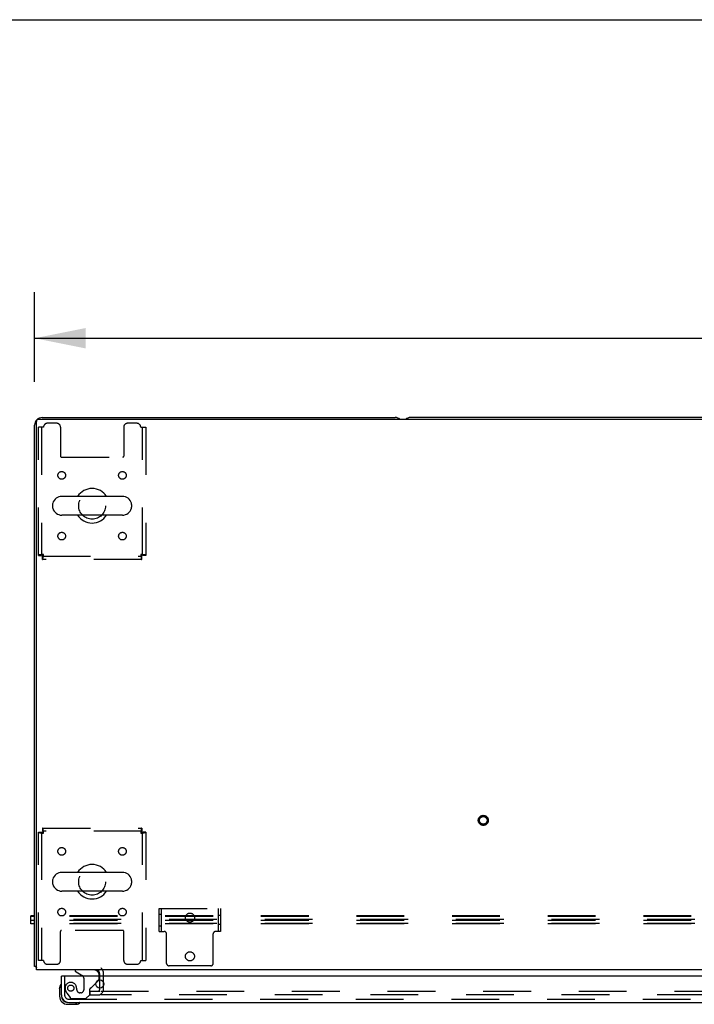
# Model space of a CAD drawing. Header units: inches. Extents: x 0 to 283, y 0 to 183.
# Tile 66 of 116: x 62 to 83, y 151 to 183. Entities that reach past the tile are written whole.
import ezdxf

# ---------------------------------------------------------------- set-up
doc = ezdxf.new("R2010")
doc.units = ezdxf.units.IN
doc.header["$LTSCALE"] = 15.583333
doc.header["$MEASUREMENT"] = 0
doc.linetypes.add('HIDDEN', pattern=[0.2, 0.1, -0.1])
doc.layers.get('0').update_dxf_attribs({"linetype": 'CONTINUOUS'})
for name, color, linetype in [('DEFAULT_2', 8, 'HIDDEN'), ('DIMENSIONS', 7, 'CONTINUOUS'), ('LEFTHAND_DOOR_ASSEMBLY', 7, 'CONTINUOUS')]:
    doc.layers.add(name, color=color, linetype=linetype)
doc.styles.get("Standard").update_dxf_attribs({"font": 'arial.ttf'})
doc.dimstyles.new('DIMSTYLE_1', dxfattribs={"dimtxt": 1.25, "dimasz": 1.666667, "dimexe": 0.09, "dimexo": 0.07, "dimgap": 0.0375, "dimtad": 0, "dimtih": 1, "dimtoh": 1, "dimzin": 4, "dimdsep": 46, "dimtxsty": 'Standard', "dimblk": '_FILLED', "dimblk1": '_FILLED', "dimblk2": '_FILLED', "dimcen": 0.09, "dimadec": 3, "dimazin": 1, "dimtfac": 1, "dimtdec": 3, "dimtofl": 0, "dimtmove": 0, "dimatfit": 3, "dimldrblk": '_FILLED', "dimfxl": 0, "dimtolj": 1, "dimtzin": 4, "dimarcsym": 0})

# ---------------------------------------------------------------- blocks, each defined once
blk = doc.blocks.new('_FILLED')
at = {"color": 0, "linetype": 'ByBlock'}
blk.add_solid([(0, 0), (-1, 0.2), (-1, -0.2)], dxfattribs=at)
blk = doc.blocks.new('*D1')
at = {"layer": 'DIMENSIONS', "color": 2, "linetype": 'Continuous'}
for p, q in [((61.988, 171.539), (61.988, 174.455)), ((139.488, 171.539), (139.488, 174.455)), ((61.988, 172.955), (97.929, 172.955)), ((139.488, 172.955), (103.547, 172.955))]:
    blk.add_line(p, q, dxfattribs=at)
at = {"layer": 'DIMENSIONS', "color": 2, "linetype": 'Continuous', "xscale": 1.6666666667, "yscale": 1.6666666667, "zscale": 1.6666666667, "rotation": 180}
blk.add_blockref('_FILLED', (61.988, 172.955), dxfattribs=at)
at = {"layer": 'DIMENSIONS', "color": 2, "linetype": 'Continuous', "xscale": 1.6666666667, "yscale": 1.6666666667, "zscale": 1.6666666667}
blk.add_blockref('_FILLED', (139.488, 172.955), dxfattribs=at)
at = {"layer": 'DIMENSIONS', "color": 2, "linetype": 'Continuous', "insert": (100.738, 173.58), "char_height": 1.25, "width": 4.36803, "attachment_point": 2, "line_spacing_factor": 0.9}
blk.add_mtext('77.50', dxfattribs=at)

msp = doc.modelspace()

# ---------------------------------------------------------------- linework, layer by layer
at = {"color": 7, "linetype": 'Continuous'}
for p, q in [((0, 183.333), (283.333, 183.333)), ((62.238, 170.372), (73.738, 170.372)), ((127.238, 170.372), (74.238, 170.372)), ((61.988, 152.497), (61.988, 170.122)), ((62.05, 152.372), (62.05, 170.247)), ((139.363, 170.309), (62.113, 170.309)), ((64.85, 167.803), (62.875, 167.803)), ((62.575, 167.541), (62.575, 167.453)), ((65.15, 167.541), (65.15, 167.453)), ((64.85, 167.191), (62.875, 167.191)), ((62.575, 155.291), (62.575, 155.203)), ((64.85, 155.553), (62.875, 155.553)), ((65.15, 155.291), (65.15, 155.203)), ((64.85, 154.941), (62.875, 154.941)), ((61.863, 153.871), (61.863, 154.133)), ((61.988, 154.133), (61.863, 154.133)), ((61.988, 154.12), (61.863, 154.12)), ((61.988, 153.989), (61.863, 153.989)), ((61.988, 153.871), (61.863, 153.871)), ((61.988, 152.497), (62.05, 152.497)), ((62.048, 152.459), (62.05, 152.46)), ((139.425, 152.372), (62.05, 152.372)), ((64.113, 152.168), (64.113, 152.247)), ((64.113, 151.785), (64.113, 152.051))]:
    msp.add_line(p, q, dxfattribs=at)
for points in [[(62.019, 152.475), (62.012, 152.478), (62.008, 152.479), (62.005, 152.48), (62.002, 152.481), (62, 152.483), (61.997, 152.484), (61.995, 152.486), (61.993, 152.487), (61.991, 152.489), (61.99, 152.49), (61.989, 152.492), (61.988, 152.493), (61.988, 152.495), (61.988, 152.497)], [(62.048, 152.459), (62.046, 152.461), (62.044, 152.463), (62.041, 152.465), (62.038, 152.467), (62.034, 152.469), (62.031, 152.47), (62.027, 152.472), (62.023, 152.473), (62.019, 152.475)]]:
    msp.add_lwpolyline(points, dxfattribs=at)
for centre, radius, start, end in [((62.238, 170.122), 0.25, 90, 180), ((73.738, 170.122), 0.25, 48.596, 90), ((74.238, 170.122), 0.25, 90, 131.404), ((62.113, 170.247), 0.0625, 90, 180), ((62.875, 167.497), 0.306, 90, 164.3697), ((63.863, 167.497), 0.562, 32.9567, 147.0433), ((64.85, 167.497), 0.306, 15.6303, 90), ((62.719, 167.541), 0.144, 164.3697, 180), ((65.007, 167.541), 0.144, 0, 15.6303), ((62.719, 167.453), 0.144, 180, 195.6303), ((62.875, 167.497), 0.306, 195.6303, 270), ((63.863, 167.497), 0.562, 212.956, 327.044), ((64.85, 167.497), 0.306, 270, 344.3697), ((65.007, 167.453), 0.144, 344.3697, 360), ((63.863, 155.247), 0.562, 32.9567, 147.0433), ((62.719, 155.291), 0.144, 164.3697, 180), ((62.875, 155.247), 0.306, 90, 164.3697), ((64.85, 155.247), 0.306, 15.6303, 90), ((65.007, 155.291), 0.144, 0, 15.6303), ((62.719, 155.203), 0.144, 180, 195.6303), ((62.875, 155.247), 0.306, 195.6303, 270), ((64.85, 155.247), 0.306, 270, 344.3697), ((65.007, 155.203), 0.144, 344.3697, 360), ((63.863, 155.247), 0.562, 212.956, 327.044), ((62.238, 152.622), 0.25, 220.7609, 221.3932), ((63.988, 152.247), 0.125, 0, 90)]:
    msp.add_arc(centre, radius, start, end, dxfattribs=at)
at = {"layer": 'DEFAULT_2', "color": 8, "linetype": 'HIDDEN'}
for p, q in [((62.113, 165.881), (62.113, 170.059)), ((62.28, 170.059), (62.113, 170.059)), ((62.217, 170.059), (62.217, 165.881)), ((62.707, 170.184), (62.405, 170.184)), ((62.832, 170.059), (62.832, 169.114)), ((64.894, 170.059), (64.894, 169.114)), ((65.321, 170.184), (65.019, 170.184)), ((65.446, 170.059), (65.613, 170.059)), ((65.509, 165.881), (65.509, 170.059)), ((65.613, 170.059), (65.613, 165.881)), ((62.862, 169.084), (64.864, 169.084)), ((62.113, 165.881), (62.217, 165.881)), ((62.247, 165.747), (62.247, 165.851)), ((62.247, 165.851), (65.479, 165.851)), ((62.28, 165.914), (62.266, 165.909)), ((65.446, 165.914), (65.451, 165.9)), ((65.479, 165.747), (65.479, 165.851)), ((65.613, 165.881), (65.509, 165.881)), ((65.479, 165.747), (62.247, 165.747)), ((62.247, 156.997), (62.247, 156.893)), ((62.247, 156.997), (65.479, 156.997)), ((65.479, 156.893), (62.247, 156.893)), ((65.479, 156.997), (65.479, 156.893)), ((62.113, 152.684), (62.113, 156.863)), ((62.113, 156.863), (62.217, 156.863)), ((62.217, 156.863), (62.217, 152.684)), ((62.28, 156.83), (62.275, 156.844)), ((65.446, 156.83), (65.46, 156.835)), ((65.509, 152.684), (65.509, 156.863)), ((65.613, 156.863), (65.509, 156.863)), ((65.613, 156.863), (65.613, 152.684)), ((66.05, 153.627), (66.05, 154.377)), ((66.05, 154.377), (68.05, 154.377)), ((66.128, 153.627), (66.128, 154.377)), ((67.972, 154.377), (67.972, 153.627)), ((68.05, 154.377), (68.05, 153.627)), ((139.613, 154.014), (61.863, 154.014)), ((139.488, 154.133), (61.988, 154.133)), ((139.488, 154.12), (61.988, 154.12)), ((139.488, 153.989), (61.988, 153.989)), ((66.05, 154.189), (66.128, 154.189)), ((68.05, 154.15), (67.972, 154.15)), ((139.613, 153.883), (61.863, 153.883)), ((139.488, 153.871), (61.988, 153.871)), ((66.05, 153.814), (66.128, 153.814)), ((68.05, 153.854), (67.972, 153.854)), ((62.832, 152.684), (62.832, 153.629)), ((64.864, 153.659), (62.862, 153.659)), ((64.894, 152.684), (64.894, 153.629)), ((66.05, 153.627), (66.211, 153.627)), ((66.291, 152.587), (66.291, 153.547)), ((67.809, 152.587), (67.809, 153.547)), ((68.05, 153.627), (67.889, 153.627)), ((62.28, 152.684), (62.113, 152.684)), ((62.405, 152.559), (62.707, 152.559)), ((65.019, 152.559), (65.321, 152.559)), ((65.446, 152.684), (65.613, 152.684)), ((67.729, 152.507), (66.371, 152.507)), ((64.113, 152.051), (64.113, 152.168)), ((64.238, 151.747), (64.238, 152.247)), ((64.113, 151.747), (64.113, 151.785)), ((63.8, 151.559), (63.8, 151.684)), ((63.8, 151.684), (64.117, 151.684)), ((63.8, 151.559), (64.117, 151.559)), ((64.144, 151.684), (99.425, 151.684)), ((99.425, 151.559), (64.144, 151.559))]:
    msp.add_line(p, q, dxfattribs=at)
for points in [[(62.28, 165.914), (62.261, 165.912), (62.243, 165.909), (62.225, 165.907), (62.207, 165.905), (62.191, 165.902), (62.176, 165.9), (62.162, 165.897), (62.149, 165.895), (62.138, 165.893), (62.129, 165.89), (62.122, 165.888), (62.117, 165.886), (62.114, 165.883), (62.113, 165.881)], [(62.266, 165.909), (62.259, 165.907), (62.252, 165.905), (62.246, 165.902), (62.241, 165.9), (62.235, 165.897), (62.231, 165.895), (62.226, 165.893), (62.223, 165.89), (62.22, 165.888), (62.218, 165.886), (62.217, 165.883), (62.217, 165.881)], [(62.247, 165.747), (62.249, 165.748), (62.252, 165.751), (62.254, 165.756), (62.256, 165.763), (62.259, 165.773), (62.261, 165.783), (62.263, 165.796), (62.266, 165.81), (62.268, 165.825), (62.27, 165.841), (62.273, 165.859), (62.275, 165.877), (62.277, 165.895), (62.28, 165.914)], [(62.247, 165.851), (62.249, 165.851), (62.252, 165.853), (62.254, 165.854), (62.256, 165.857), (62.259, 165.861), (62.261, 165.865), (62.263, 165.869), (62.266, 165.875), (62.268, 165.88), (62.27, 165.887), (62.273, 165.893), (62.275, 165.9), (62.28, 165.914)], [(65.509, 165.881), (65.508, 165.883), (65.507, 165.886), (65.505, 165.888), (65.503, 165.89), (65.499, 165.893), (65.495, 165.895), (65.49, 165.897), (65.485, 165.9), (65.479, 165.902), (65.473, 165.905), (65.467, 165.907), (65.46, 165.909), (65.446, 165.914)], [(65.446, 165.914), (65.448, 165.895), (65.451, 165.877), (65.453, 165.859), (65.455, 165.841), (65.458, 165.825), (65.46, 165.81), (65.462, 165.796), (65.465, 165.783), (65.467, 165.773), (65.469, 165.763), (65.472, 165.756), (65.474, 165.751), (65.476, 165.748), (65.479, 165.747)], [(65.613, 165.881), (65.612, 165.883), (65.609, 165.886), (65.603, 165.888), (65.596, 165.89), (65.587, 165.893), (65.576, 165.895), (65.564, 165.897), (65.55, 165.9), (65.535, 165.902), (65.518, 165.905), (65.501, 165.907), (65.483, 165.909), (65.465, 165.912), (65.446, 165.914)], [(65.451, 165.9), (65.453, 165.893), (65.455, 165.887), (65.458, 165.88), (65.46, 165.875), (65.462, 165.869), (65.465, 165.865), (65.467, 165.861), (65.469, 165.857), (65.472, 165.854), (65.474, 165.853), (65.476, 165.851), (65.479, 165.851)], [(62.28, 156.83), (62.277, 156.849), (62.275, 156.867), (62.273, 156.885), (62.27, 156.902), (62.268, 156.919), (62.266, 156.934), (62.263, 156.948), (62.261, 156.961), (62.259, 156.971), (62.256, 156.98), (62.254, 156.988), (62.252, 156.993), (62.249, 156.996), (62.247, 156.997)], [(62.275, 156.844), (62.273, 156.851), (62.27, 156.857), (62.268, 156.863), (62.266, 156.869), (62.263, 156.874), (62.261, 156.879), (62.259, 156.883), (62.256, 156.887), (62.254, 156.889), (62.252, 156.891), (62.249, 156.893), (62.247, 156.893)], [(65.479, 156.997), (65.476, 156.996), (65.474, 156.993), (65.472, 156.988), (65.469, 156.98), (65.467, 156.971), (65.465, 156.961), (65.462, 156.948), (65.46, 156.934), (65.458, 156.919), (65.455, 156.902), (65.453, 156.885), (65.451, 156.867), (65.448, 156.849), (65.446, 156.83)], [(65.479, 156.893), (65.476, 156.893), (65.474, 156.891), (65.472, 156.889), (65.469, 156.887), (65.467, 156.883), (65.465, 156.879), (65.462, 156.874), (65.46, 156.869), (65.458, 156.863), (65.455, 156.857), (65.453, 156.851), (65.451, 156.844), (65.446, 156.83)], [(62.113, 156.863), (62.114, 156.861), (62.117, 156.858), (62.122, 156.856), (62.129, 156.854), (62.138, 156.851), (62.149, 156.849), (62.162, 156.846), (62.176, 156.844), (62.191, 156.842), (62.207, 156.839), (62.225, 156.837), (62.243, 156.835), (62.261, 156.832), (62.28, 156.83)], [(62.217, 156.863), (62.217, 156.861), (62.218, 156.858), (62.22, 156.856), (62.223, 156.854), (62.226, 156.851), (62.231, 156.849), (62.235, 156.846), (62.241, 156.844), (62.246, 156.842), (62.252, 156.839), (62.259, 156.837), (62.266, 156.835), (62.28, 156.83)], [(65.446, 156.83), (65.465, 156.832), (65.483, 156.835), (65.501, 156.837), (65.518, 156.839), (65.535, 156.842), (65.55, 156.844), (65.564, 156.846), (65.576, 156.849), (65.587, 156.851), (65.596, 156.854), (65.603, 156.856), (65.609, 156.858), (65.612, 156.861), (65.613, 156.863)], [(65.46, 156.835), (65.467, 156.837), (65.473, 156.839), (65.479, 156.842), (65.485, 156.844), (65.49, 156.846), (65.495, 156.849), (65.499, 156.851), (65.503, 156.854), (65.505, 156.856), (65.507, 156.858), (65.508, 156.861), (65.509, 156.863)]]:
    msp.add_lwpolyline(points, dxfattribs=at)
for centre, radius in [((62.873, 168.487), 0.125), ((64.852, 168.487), 0.125), ((63.863, 167.497), 0.438), ((62.873, 166.507), 0.125), ((64.852, 166.507), 0.125), ((76.613, 157.247), 0.164), ((76.613, 157.247), 0.124), ((62.873, 156.237), 0.125), ((64.852, 156.237), 0.125), ((63.863, 155.247), 0.438), ((62.873, 154.257), 0.125), ((64.852, 154.257), 0.125), ((67.05, 154.077), 0.148), ((67.05, 152.817), 0.148)]:
    msp.add_circle(centre, radius, dxfattribs=at)
for centre, radius, start, end in [((62.405, 170.059), 0.125, 90, 180), ((62.707, 170.059), 0.125, 0, 90), ((65.019, 170.059), 0.125, 90, 180), ((65.321, 170.059), 0.125, 0, 90), ((62.862, 169.114), 0.03, 180, 270), ((64.864, 169.114), 0.03, 270, 360), ((62.862, 153.629), 0.03, 90, 180), ((64.864, 153.629), 0.03, 0, 90), ((66.211, 153.547), 0.08, 0, 90), ((67.889, 153.547), 0.08, 90, 180), ((62.405, 152.684), 0.125, 180, 270), ((62.707, 152.684), 0.125, 270, 360), ((63.988, 152.247), 0.25, 0, 49.2391), ((65.019, 152.684), 0.125, 180, 270), ((65.321, 152.684), 0.125, 270, 360), ((66.371, 152.587), 0.08, 180, 270), ((67.729, 152.587), 0.08, 270, 360), ((64.05, 151.747), 0.188, 270, 360), ((64.05, 151.747), 0.0625, 270, 360)]:
    msp.add_arc(centre, radius, start, end, dxfattribs=at)
at = {"layer": 'LEFTHAND_DOOR_ASSEMBLY', "color": 3, "linetype": 'Continuous'}
for p, q in [((62.863, 151.56), (62.863, 152.168)), ((99.78, 152.168), (62.883, 152.168)), ((63.109, 151.314), (99.554, 151.314))]:
    msp.add_line(p, q, dxfattribs=at)
at = {"layer": 'LEFTHAND_DOOR_ASSEMBLY', "color": 7, "linetype": 'Continuous'}
for p, q in [((62.883, 152.168), (62.863, 152.168)), ((63.305, 152.372), (63.305, 152.333)), ((63.305, 152.333), (63.543, 152.195)), ((64.092, 152.168), (64.092, 152.215)), ((62.803, 151.773), (62.806, 151.811)), ((62.803, 151.773), (62.803, 151.517)), ((62.849, 151.909), (62.848, 151.902)), ((63.982, 151.941), (64.063, 152.022)), ((62.863, 151.56), (62.863, 151.517)), ((63.066, 151.254), (63.322, 151.254)), ((63.36, 151.257), (63.322, 151.254)), ((63.451, 151.299), (63.458, 151.301))]:
    msp.add_line(p, q, dxfattribs=at)
at = {"layer": 'LEFTHAND_DOOR_ASSEMBLY', "color": 8, "linetype": 'HIDDEN'}
for p, q in [((62.967, 152.168), (62.967, 151.56)), ((63.593, 152.108), (63.593, 151.729)), ((64.092, 152.092), (64.092, 152.168)), ((63.785, 151.565), (63.785, 151.744)), ((63.843, 151.802), (63.982, 151.941)), ((63.041, 151.617), (63.143, 151.473)), ((63.109, 151.418), (99.554, 151.418)), ((63.207, 151.439), (63.659, 151.439)), ((63.495, 151.631), (63.462, 151.631)), ((63.659, 151.439), (63.785, 151.565))]:
    msp.add_line(p, q, dxfattribs=at)
msp.add_circle((63.167, 151.781), 0.101, dxfattribs=at)
at = {"layer": 'LEFTHAND_DOOR_ASSEMBLY', "color": 3, "linetype": 'Continuous'}
msp.add_circle((64.113, 151.918), 0.133, dxfattribs=at)
at = {"layer": 'LEFTHAND_DOOR_ASSEMBLY', "color": 7, "linetype": 'Continuous'}
for centre, radius, start, end in [((63.493, 152.108), 0.1, 36.5468, 59.908), ((63.935, 152.215), 0.157, 0, 90), ((63.053, 151.773), 0.25, 149.1101, 180), ((62.851, 151.894), 0.015, 96.3796, 149.1101), ((62.848, 151.894), 0.015, 0, 83.6204), ((63.992, 152.092), 0.1, 315, 332.9825), ((63.066, 151.517), 0.263, 180, 270), ((63.066, 151.517), 0.203, 180, 270), ((63.322, 151.504), 0.25, 270, 300.8899), ((63.443, 151.299), 0.015, 6.3796, 90), ((63.443, 151.302), 0.015, 300.8899, 353.6204)]:
    msp.add_arc(centre, radius, start, end, dxfattribs=at)
at = {"layer": 'LEFTHAND_DOOR_ASSEMBLY', "color": 8, "linetype": 'HIDDEN'}
for centre, radius, start, end in [((63.493, 152.108), 0.1, 0, 36.5468), ((63.992, 152.092), 0.1, 332.9825, 360), ((63.167, 151.781), 0.187, 17.8482, 196.8439), ((62.971, 151.718), 0.393, 1.6599, 17.9298), ((63.824, 151.744), 0.039, 111.6096, 180), ((63.773, 151.873), 0.1, 291.6096, 315), ((63.109, 151.56), 0.142, 180, 270), ((63.357, 151.839), 0.386, 196.8439, 215.1), ((63.207, 151.518), 0.079, 215.1, 270), ((63.462, 151.729), 0.098, 180, 270), ((63.495, 151.729), 0.098, 270, 360)]:
    msp.add_arc(centre, radius, start, end, dxfattribs=at)
at = {"layer": 'LEFTHAND_DOOR_ASSEMBLY', "color": 3, "linetype": 'Continuous'}
msp.add_arc((63.109, 151.56), 0.246, 180, 270, dxfattribs=at)

# ---------------------------------------------------------------- dimensions: what is measured, and where the dimension line sits
at = {"layer": 'DIMENSIONS', "color": 2, "linetype": 'Continuous'}
dim = msp.add_linear_dim(base=(139.488, 172.955), p1=(61.988, 174.525), p2=(139.488, 174.525), dimstyle='DIMSTYLE_1', dxfattribs=at)
dim.commit()
dim.dimension.update_dxf_attribs({"geometry": '*D1', "text_midpoint": (100.737, 172.948), "dimtype": 160})

doc.saveas('drawing.dxf')
